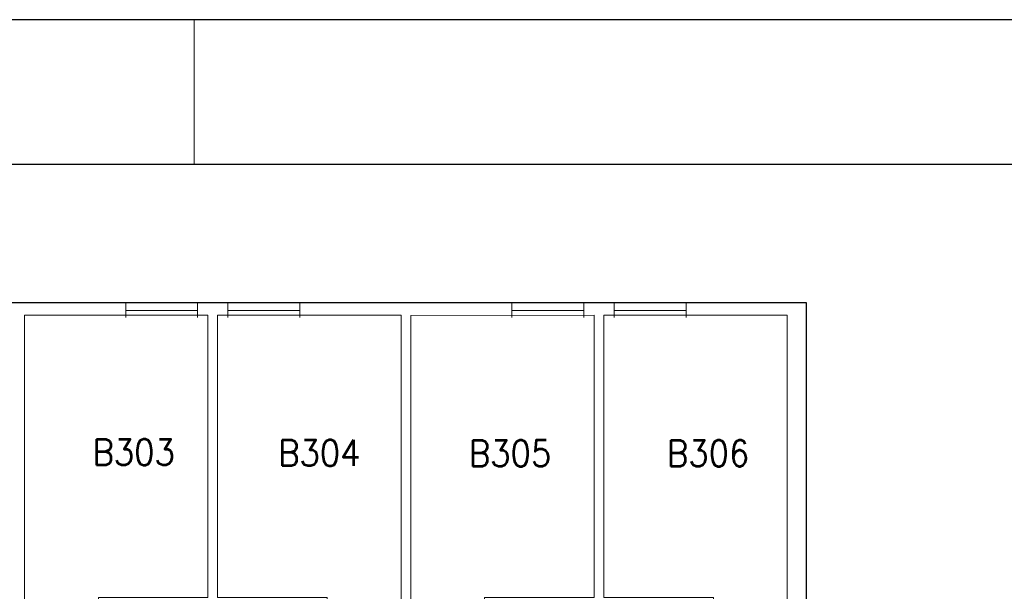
# Model space of a CAD drawing. Header units: metres. Extents: x 150886 to 151012, y 450412 to 450501.
# Tile 25 of 25: x 150977 to 150997, y 450489 to 450501. Entities that reach past the tile are written whole.
import ezdxf
from ezdxf.enums import TextEntityAlignment as Align

# ---------------------------------------------------------------- set-up
doc = ezdxf.new("R2010")
doc.units = ezdxf.units.M
doc.header["$MEASUREMENT"] = 0
for name, color, linetype, lineweight in [('BINNENMUUR', 7, 'Continuous', 0), ('BOUWKUNDE', 7, 'Continuous', 0), ('BUITENMUUR', 7, 'Continuous', 0), ('KADER', 7, 'Continuous', 0), ('LABEL', 7, 'Continuous', 0)]:
    doc.layers.add(name, color=color, linetype=linetype, lineweight=lineweight)
doc.styles.add('Style-STANDARD', font='STANDARD.shx')

# ---------------------------------------------------------------- blocks, each defined once
blk = doc.blocks.new('204')
at = {"layer": 'BOUWKUNDE', "color": 7, "linetype": 'Continuous', "lineweight": 0}
for p, q in [((0, -0.101), (0, 0.101)), ((0, 0), (1, 0)), ((1, -0.101), (1, 0.101))]:
    blk.add_line(p, q, dxfattribs=at)
blk = doc.blocks.new('A3L')
at = {"layer": 'KADER', "color": 7, "linetype": 'Continuous', "lineweight": 30}
for p, q in [((2, 57.401), (-82, 57.401)), ((0, 55.4), (-77, 55.4))]:
    blk.add_line(p, q, dxfattribs=at)
at = {"layer": 'KADER', "color": 7, "linetype": 'Continuous', "lineweight": 0}
blk.add_line((-19.002, 57.4), (-19.002, 55.4), dxfattribs=at)

msp = doc.modelspace()

# ---------------------------------------------------------------- linework, layer by layer
at = {"layer": 'BINNENMUUR', "color": 7, "linetype": 'Continuous', "lineweight": 13, "flags": 128}
for points in [[(150977.055, 450495.132), (150977.054, 450487.757), (150978.585, 450487.757), (150978.584, 450489.287), (150980.855, 450489.287), (150980.855, 450495.132)], [(150981.055, 450495.132), (150981.055, 450489.286), (150983.324, 450489.287), (150983.325, 450487.757), (150984.854, 450487.757), (150984.855, 450495.132)], [(150985.055, 450495.131), (150985.054, 450487.757), (150986.585, 450487.756), (150986.584, 450489.287), (150988.855, 450489.287), (150988.855, 450495.132)], [(150989.055, 450495.132), (150989.054, 450489.287), (150991.324, 450489.287), (150991.325, 450487.757), (150992.854, 450487.757), (150992.855, 450495.132)]]:
    msp.add_lwpolyline(points, close=True, dxfattribs=at)
at = {"layer": 'BUITENMUUR', "color": 7, "linetype": 'Continuous', "lineweight": 30, "flags": 128}
msp.add_lwpolyline([(150968.654, 450478.098), (150968.654, 450476.463), (150993.254, 450476.463), (150993.255, 450484.238), (150993.255, 450495.391), (150968.655, 450495.391), (150968.654, 450493.767), (150965.254, 450493.766), (150965.254, 450495.432), (150908.654, 450495.432), (150908.654, 450493.808), (150904.655, 450493.807), (150904.654, 450478.106), (150908.654, 450478.107), (150908.655, 450476.482), (150965.255, 450476.482), (150965.254, 450478.098)], close=True, dxfattribs=at)

# ---------------------------------------------------------------- block references
at = {"layer": 'BOUWKUNDE', "color": 7, "linetype": 'Continuous', "lineweight": 0, "extrusion": (0, 0, -1), "xscale": 1.489406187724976, "yscale": 1.489406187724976, "zscale": 1.489406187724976, "rotation": 0.0001791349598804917}
for p in [(-150980.64, 450495.234), (-150988.64, 450495.235)]:
    msp.add_blockref('204', p, dxfattribs=at)
at = {"layer": 'BOUWKUNDE', "color": 7, "linetype": 'Continuous', "lineweight": 0, "xscale": 1.489406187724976, "yscale": 1.489406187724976, "zscale": 1.489406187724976, "rotation": 359.9998208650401}
for p in [(150981.269, 450495.235), (150989.269, 450495.234)]:
    msp.add_blockref('204', p, dxfattribs=at)
at = {"layer": 'KADER', "color": 7, "linetype": 'Continuous', "lineweight": 0, "xscale": 1.5, "yscale": 1.5, "zscale": 1.5}
msp.add_blockref('A3L', (151009.07, 450415.155), dxfattribs=at)

# ---------------------------------------------------------------- texts
at = {"layer": 'LABEL', "color": 7, "linetype": 'Continuous', "lineweight": 0, "style": 'Style-STANDARD'}
for s, p in [('B303', (150978.462, 450492.298)), ('B304', (150982.309, 450492.281)), ('B305', (150986.259, 450492.273)), ('B306', (150990.362, 450492.273))]:
    msp.add_text(s, height=0.54, rotation=359.9997, dxfattribs=at).set_placement(p, align=Align.MIDDLE_LEFT)

doc.saveas('drawing.dxf')
